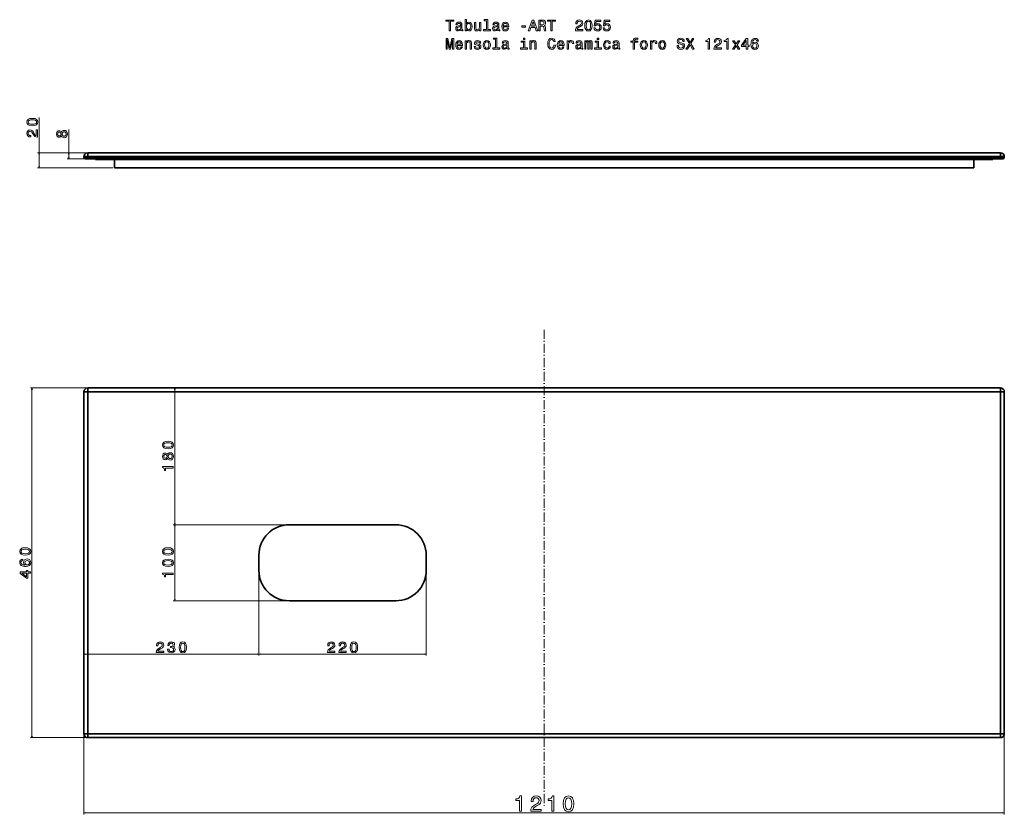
# Model space of a CAD drawing. Extents: x -95 to 1200, y 90 to 1135.
import ezdxf

# ---------------------------------------------------------------- set-up
doc = ezdxf.new("R2010")
doc.units = 0
doc.linetypes.add('DASHDOT', pattern=[18.5, 12, -3, 0.5, -3])

msp = doc.modelspace()

# ---------------------------------------------------------------- linework, layer by layer
at = {"color": 7, "lineweight": 13}
for p, q in [((-69.5, 939.9), (-69.5, 1006.3)), ((-30.6, 951.9), (-30.6, 990.6)), ((-7.5, 959.9), (-71.5, 959.9)), ((-7.5, 959.9), (-32.6, 959.9)), ((-10.5, 951.9), (-32.6, 951.9)), ((27.5, 939.9), (-71.5, 939.9)), ((-7.5, 650.5), (-80.9, 650.5)), ((-78.9, 190.5), (-78.9, 650.5)), ((108.8, 470.5), (108.8, 650.5)), ((257.5, 470.5), (106.8, 470.5)), ((257.5, 470.5), (106.8, 470.5)), ((108.8, 370.5), (108.8, 470.5)), ((219.5, 408.5), (219.5, 298.4)), ((219.5, 408.5), (219.5, 298.4)), ((439.5, 408.5), (439.5, 298.4)), ((257.5, 370.5), (106.8, 370.5)), ((-10.5, 300.4), (219.5, 300.4)), ((219.5, 300.4), (439.5, 300.4)), ((-7.5, 190.5), (-80.9, 190.5)), ((-10.5, 193.5), (-10.5, 89.6)), ((1199.5, 193.5), (1199.5, 89.6)), ((-10.5, 91.6), (1199.5, 91.6))]:
    msp.add_line(p, q, dxfattribs=at)
at = {"color": 7, "lineweight": 35, "ltscale": 0.125}
for p, q in [((-5.5, 959.9), (-5.5, 954.9)), ((-5.5, 959.9), (-5.5, 954.9)), ((1194.5, 954.9), (1194.5, 959.9)), ((1194.5, 954.9), (1194.5, 959.9)), ((-5.5, 954.9), (-10.5, 954.9)), ((-5.5, 954.9), (-10.5, 954.9)), ((-10.5, 953.9), (-5.5, 953.9)), ((-10.5, 953.9), (-5.5, 953.9)), ((1199.5, 954.9), (1194.5, 954.9)), ((1199.5, 954.9), (1194.5, 954.9)), ((1194.5, 953.9), (1199.5, 953.9)), ((1194.5, 953.9), (1199.5, 953.9)), ((-5.5, 650.5), (-5.5, 645.5)), ((-5.5, 650.5), (-5.5, 645.5)), ((1194.5, 645.5), (1194.5, 650.5)), ((1194.5, 645.5), (1194.5, 650.5)), ((-5.5, 645.5), (-10.5, 645.5)), ((-5.5, 645.5), (-10.5, 645.5)), ((1199.5, 645.5), (1194.5, 645.5)), ((1199.5, 645.5), (1194.5, 645.5)), ((-10.5, 195.5), (-5.5, 195.5)), ((-10.5, 195.5), (-5.5, 195.5)), ((-5.5, 195.5), (-5.5, 190.5)), ((-5.5, 195.5), (-5.5, 190.5)), ((1194.5, 190.5), (1194.5, 195.5)), ((1194.5, 195.5), (1199.5, 195.5)), ((1194.5, 195.5), (1199.5, 195.5)), ((1194.5, 190.5), (1194.5, 195.5))]:
    msp.add_line(p, q, dxfattribs=at)
at = {"color": 7, "lineweight": 35}
for p, q in [((-5.5, 959.9), (1194.5, 959.9)), ((1194.5, 959.9), (-5.5, 959.9)), ((1194.5, 954.9), (-5.5, 954.9)), ((-5.5, 954.9), (1194.5, 954.9)), ((1194.5, 953.9), (-5.5, 953.9)), ((-5.5, 953.9), (1194.5, 953.9)), ((1194.5, 951.9), (-5.5, 951.9)), ((-5.5, 951.9), (1194.5, 951.9)), ((4.5, 951.9), (1184.5, 951.9)), ((4.5, 950.9), (1184.5, 950.9)), ((4.5, 950.9), (29.5, 950.9)), ((1184.5, 950.9), (4.5, 950.9)), ((29.5, 950.9), (1159.5, 950.9)), ((1159.5, 950.9), (1184.5, 950.9)), ((29.5, 939.9), (1159.5, 939.9)), ((1159.5, 939.9), (29.5, 939.9)), ((29.5, 939.9), (1159.5, 939.9)), ((259.5, 939.9), (219.5, 939.9)), ((259.5, 939.9), (219.5, 939.9)), ((259.5, 939.9), (399.5, 939.9)), ((399.5, 939.9), (259.5, 939.9)), ((439.5, 939.9), (399.5, 939.9)), ((439.5, 939.9), (399.5, 939.9)), ((-5.5, 650.5), (1194.5, 650.5)), ((1194.5, 650.5), (-5.5, 650.5)), ((-10.5, 195.5), (-10.5, 645.5)), ((-10.5, 645.5), (-10.5, 195.5)), ((-10.5, 645.5), (-10.5, 195.5)), ((-5.5, 645.5), (-5.5, 195.5)), ((1194.5, 645.5), (-5.5, 645.5)), ((-5.5, 195.5), (-5.5, 645.5)), ((-5.5, 645.5), (1194.5, 645.5)), ((1194.5, 195.5), (1194.5, 645.5)), ((1194.5, 645.5), (1194.5, 195.5)), ((1199.5, 645.5), (1199.5, 195.5)), ((1199.5, 195.5), (1199.5, 645.5)), ((259.5, 470.5), (399.5, 470.5)), ((399.5, 470.5), (259.5, 470.5)), ((259.5, 470.5), (399.5, 470.5)), ((219.5, 430.5), (219.5, 410.5)), ((219.5, 410.5), (219.5, 430.5)), ((439.5, 430.5), (439.5, 410.5)), ((439.5, 430.5), (439.5, 410.5)), ((439.5, 410.5), (439.5, 430.5)), ((399.5, 370.5), (259.5, 370.5)), ((259.5, 370.5), (399.5, 370.5)), ((-5.5, 195.5), (1194.5, 195.5)), ((1194.5, 195.5), (-5.5, 195.5)), ((1194.5, 190.5), (-5.5, 190.5)), ((-5.5, 190.5), (1194.5, 190.5)), ((-5.5, 190.5), (1194.5, 190.5))]:
    msp.add_line(p, q, dxfattribs=at)
at = {"color": 7, "lineweight": 35, "ltscale": 0.025}
for p, q in [((-10.5, 954.9), (-10.5, 953.9)), ((-10.5, 953.9), (-10.5, 954.9)), ((-5.5, 953.9), (-5.5, 954.9)), ((-5.5, 954.9), (-5.5, 953.9)), ((4.5, 951.9), (4.5, 950.9)), ((4.5, 950.9), (4.5, 951.9)), ((1184.5, 950.9), (1184.5, 951.9)), ((1184.5, 950.9), (1184.5, 951.9)), ((1184.5, 951.9), (1184.5, 950.9)), ((1194.5, 954.9), (1194.5, 953.9)), ((1194.5, 953.9), (1194.5, 954.9)), ((1199.5, 953.9), (1199.5, 954.9)), ((1199.5, 953.9), (1199.5, 954.9)), ((1199.5, 954.9), (1199.5, 953.9))]:
    msp.add_line(p, q, dxfattribs=at)
at = {"color": 7, "lineweight": 35, "ltscale": 0.075}
for p, q in [((-8.5, 951.9), (-5.5, 951.9)), ((-5.5, 951.9), (-8.5, 951.9)), ((-5.5, 951.9), (-8.5, 951.9)), ((1197.5, 951.9), (1194.5, 951.9)), ((1194.5, 951.9), (1197.5, 951.9)), ((1197.5, 951.9), (1194.5, 951.9))]:
    msp.add_line(p, q, dxfattribs=at)
at = {"color": 7, "lineweight": 35, "ltscale": 0.05}
for p, q in [((-5.5, 953.9), (-5.5, 951.9)), ((-5.5, 953.9), (-5.5, 951.9)), ((1194.5, 951.9), (1194.5, 953.9)), ((1194.5, 951.9), (1194.5, 953.9))]:
    msp.add_line(p, q, dxfattribs=at)
at = {"color": 7, "lineweight": 35, "ltscale": 0.25}
for p, q in [((-5.5, 951.9), (4.5, 951.9)), ((1184.5, 951.9), (1194.5, 951.9))]:
    msp.add_line(p, q, dxfattribs=at)
at = {"color": 7, "lineweight": 35, "ltscale": 0.275}
for p, q in [((29.5, 950.9), (29.5, 939.9)), ((29.5, 939.9), (29.5, 950.9)), ((1159.5, 939.9), (1159.5, 950.9)), ((1159.5, 939.9), (1159.5, 950.9)), ((1159.5, 950.9), (1159.5, 939.9))]:
    msp.add_line(p, q, dxfattribs=at)
at = {"color": 7, "linetype": 'DASHDOT', "lineweight": 13}
msp.add_line((594.5, 727), (594.5, 98.6), dxfattribs=at)
at = {"color": 7, "lineweight": 13}
for points in [[(469.6, 1120.5), (471.5, 1120.5), (471.5, 1132.8), (475.7, 1132.8), (475.7, 1134.5), (465.4, 1134.5), (465.4, 1132.8), (469.6, 1132.8)], [(485, 1121.9), (485, 1121.8), (485.1, 1121.1), (485.4, 1120.7), (486.6, 1120.3), (487.6, 1120.4), (487.6, 1121.8), (487.2, 1121.8), (486.6, 1122), (486.5, 1122.8), (486.5, 1128.4), (486.3, 1129.9), (485.6, 1130.9), (484.4, 1131.5), (482.6, 1131.7), (480.9, 1131.5), (479.7, 1130.8), (478.9, 1129.7), (478.6, 1128.3), (478.6, 1128.2), (480.2, 1128.2), (480.4, 1129), (480.8, 1129.6), (481.5, 1130), (482.6, 1130.1), (483.6, 1130), (484.3, 1129.7), (484.7, 1129.2), (484.8, 1128.5), (484.8, 1127.6), (484.4, 1127.2), (483.6, 1127), (482.1, 1126.8), (480.4, 1126.5), (479.1, 1125.8), (478.4, 1124.8), (478.2, 1123.3), (478.4, 1122), (479, 1121), (480, 1120.4), (481.4, 1120.2), (483.3, 1120.6)], [(492.4, 1122.2), (493.7, 1120.6), (495.5, 1120.1), (497.2, 1120.5), (498.5, 1121.6), (499.4, 1123.5), (499.7, 1125.9), (499.4, 1128.4), (498.5, 1130.2), (497.2, 1131.3), (495.5, 1131.7), (493.7, 1131.2), (493, 1130.5), (492.4, 1129.7), (492.4, 1135), (490.6, 1135), (490.6, 1120.5), (492.4, 1120.5)], [(497.9, 1125.9), (497.7, 1124.1), (497.1, 1122.8), (496.3, 1122), (495.2, 1121.7), (494, 1122), (493.1, 1122.8), (492.6, 1124.1), (492.4, 1125.9), (492.6, 1127.7), (493.1, 1129), (494, 1129.8), (495.2, 1130.1), (496.3, 1129.8), (497.1, 1129), (497.7, 1127.7)], [(511.2, 1131.3), (509.4, 1131.3), (509.4, 1125.1), (509.2, 1123.6), (508.6, 1122.6), (507.7, 1121.9), (506.5, 1121.7), (505.6, 1121.9), (505, 1122.4), (504.6, 1123.2), (504.5, 1124.4), (504.5, 1131.3), (502.8, 1131.3), (502.8, 1124.2), (502.8, 1122.8), (503.2, 1121.6), (504.4, 1120.5), (506.3, 1120.1), (507.3, 1120.2), (508.1, 1120.6), (508.9, 1121.2), (509.5, 1122.1), (509.5, 1120.5), (511.2, 1120.5)], [(518.5, 1133.5), (518.5, 1122), (514.9, 1122), (514.9, 1120.5), (523.9, 1120.5), (523.9, 1122), (520.3, 1122), (520.3, 1135), (515.7, 1135), (515.7, 1133.5)], [(533.6, 1121.9), (533.6, 1121.8), (533.7, 1121.1), (534, 1120.7), (535.2, 1120.3), (536.2, 1120.4), (536.2, 1121.8), (535.8, 1121.8), (535.2, 1122), (535.1, 1122.8), (535.1, 1128.4), (534.9, 1129.9), (534.2, 1130.9), (532.9, 1131.5), (531.2, 1131.7), (529.5, 1131.5), (528.3, 1130.8), (527.5, 1129.7), (527.2, 1128.3), (527.2, 1128.2), (528.8, 1128.2), (529, 1129), (529.4, 1129.6), (530.1, 1130), (531.2, 1130.1), (532.1, 1130), (532.8, 1129.7), (533.3, 1129.2), (533.4, 1128.5), (533.3, 1127.6), (533, 1127.2), (532.2, 1127), (530.7, 1126.8), (529, 1126.5), (527.7, 1125.8), (527, 1124.8), (526.8, 1123.3), (527, 1122), (527.6, 1121), (528.6, 1120.4), (530, 1120.2), (531.9, 1120.6)], [(540.8, 1125.4), (547.9, 1125.4), (547.9, 1126.2), (547.6, 1128.5), (546.7, 1130.3), (545.3, 1131.3), (543.4, 1131.7), (541.6, 1131.3), (540.2, 1130.2), (539.3, 1128.3), (539, 1125.9), (539.3, 1123.4), (540.2, 1121.6), (541.6, 1120.5), (543.4, 1120.1), (544.9, 1120.4), (546.2, 1121), (547.2, 1122.1), (547.7, 1123.6), (546, 1123.6), (545.6, 1122.8), (545.1, 1122.2), (543.6, 1121.7), (542.4, 1121.9), (541.6, 1122.6), (541, 1123.8), (540.8, 1125.3)], [(540.8, 1126.9), (541, 1128.3), (541.6, 1129.3), (542.4, 1129.9), (543.5, 1130.1), (544.6, 1129.9), (545.4, 1129.3), (545.9, 1128.3), (546.1, 1126.9)], [(565.3, 1125.1), (570.2, 1125.1), (570.2, 1126.7), (565.3, 1126.7)], [(573.7, 1120.5), (575.6, 1120.5), (577.1, 1124.6), (582.7, 1124.6), (584.1, 1120.5), (586, 1120.5), (580.9, 1134.5), (578.8, 1134.5)], [(577.7, 1126.3), (579.9, 1132.5), (582, 1126.3)], [(587.5, 1120.5), (589.4, 1120.5), (589.4, 1126.4), (591.3, 1126.4), (592.7, 1126.3), (593.6, 1126.1), (594.1, 1125.4), (594.3, 1124.2), (594.4, 1122.4), (594.5, 1121.2), (594.8, 1120.5), (596.9, 1120.5), (596.9, 1120.9), (596.4, 1121.4), (596.2, 1122.5), (596.1, 1124.7), (595.8, 1126.4), (595.3, 1126.9), (594.6, 1127.3), (595.4, 1127.8), (595.9, 1128.5), (596.3, 1129.4), (596.4, 1130.5), (596.1, 1132.2), (595.3, 1133.5), (594, 1134.2), (592.2, 1134.5), (587.5, 1134.5)], [(591.7, 1132.8), (592.9, 1132.6), (593.8, 1132.3), (594.3, 1131.6), (594.5, 1130.4), (594.3, 1129.3), (593.7, 1128.6), (592.8, 1128.2), (591.5, 1128.1), (589.4, 1128.1), (589.4, 1132.8)], [(603.2, 1120.5), (605.1, 1120.5), (605.1, 1132.8), (609.3, 1132.8), (609.3, 1134.5), (599, 1134.5), (599, 1132.8), (603.2, 1132.8)], [(635.7, 1120.5), (645.3, 1120.5), (645.3, 1122.2), (637.7, 1122.2), (638.1, 1123.2), (638.8, 1124), (641.1, 1125.4), (642.3, 1126), (643.6, 1126.9), (644.5, 1127.9), (645.1, 1129.1), (645.3, 1130.4), (644.9, 1132.1), (644, 1133.4), (642.5, 1134.3), (640.7, 1134.6), (638.7, 1134.2), (637.3, 1133.3), (636.3, 1131.8), (636, 1129.8), (636, 1129.5), (637.8, 1129.5), (637.8, 1129.7), (638, 1131), (638.6, 1132), (639.4, 1132.7), (640.6, 1132.9), (641.7, 1132.7), (642.6, 1132.2), (643.2, 1131.4), (643.4, 1130.4), (643.2, 1129.5), (642.8, 1128.7), (642.2, 1128), (641.3, 1127.4), (640.1, 1126.8), (638.1, 1125.5), (636.8, 1124.2), (635.9, 1122.6), (635.7, 1120.5)], [(647.9, 1127.3), (648.2, 1124.2), (649.1, 1121.9), (650.6, 1120.5), (652.7, 1120.1), (654.8, 1120.5), (656.3, 1121.9), (657.3, 1124.2), (657.6, 1127.3), (657.3, 1130.5), (656.9, 1131.7), (656.3, 1132.7), (654.8, 1134.1), (652.7, 1134.6), (650.6, 1134.1), (649.1, 1132.7), (648.2, 1130.5)], [(649.8, 1127.3), (650, 1129.8), (650.5, 1131.5), (651.4, 1132.5), (652.7, 1132.9), (654.1, 1132.5), (655, 1131.5), (655.5, 1129.8), (655.6, 1127.3), (655.5, 1124.9), (655, 1123.1), (654.1, 1122.1), (652.7, 1121.7), (651.4, 1122.1), (650.5, 1123.1), (650, 1124.9)], [(659.9, 1124.1), (660.3, 1122.5), (661.3, 1121.2), (662.8, 1120.4), (664.6, 1120.1), (666.7, 1120.4), (668.2, 1121.4), (669.3, 1123), (669.6, 1125), (669.3, 1126.9), (668.3, 1128.4), (666.8, 1129.3), (664.9, 1129.7), (663.3, 1129.4), (662.2, 1128.8), (662.7, 1132.5), (668.9, 1132.5), (668.9, 1134.2), (661.4, 1134.2), (660.3, 1126.8), (661.9, 1126.8), (663.1, 1127.7), (664.6, 1128), (665.8, 1127.8), (666.8, 1127.2), (667.5, 1126.2), (667.7, 1124.9), (667.5, 1123.7), (666.8, 1122.7), (665.8, 1122), (664.6, 1121.8), (663.5, 1122), (662.7, 1122.4), (662.1, 1123.1), (661.8, 1124.1)], [(672, 1124.1), (672.5, 1122.5), (673.5, 1121.2), (674.9, 1120.4), (676.8, 1120.1), (678.8, 1120.4), (680.4, 1121.4), (681.4, 1123), (681.8, 1125), (681.4, 1126.9), (680.5, 1128.4), (679, 1129.3), (677, 1129.7), (675.5, 1129.4), (674.3, 1128.8), (674.9, 1132.5), (681, 1132.5), (681, 1134.2), (673.5, 1134.2), (672.4, 1126.8), (674, 1126.8), (675.2, 1127.7), (676.7, 1128), (678, 1127.8), (679, 1127.2), (679.6, 1126.2), (679.8, 1124.9), (679.6, 1123.7), (679, 1122.7), (678, 1122), (676.7, 1121.8), (675.6, 1122), (674.8, 1122.4), (674.2, 1123.1), (673.9, 1124.1)], [(484.8, 1124.3), (484.5, 1123.2), (483.9, 1122.4), (482.9, 1121.9), (481.7, 1121.7), (481, 1121.8), (480.4, 1122.1), (480.1, 1122.7), (480, 1123.5), (480.1, 1124.2), (480.4, 1124.7), (481.7, 1125.3), (483.3, 1125.5), (484.8, 1126)], [(533.4, 1124.3), (533.1, 1123.2), (532.5, 1122.4), (531.5, 1121.9), (530.3, 1121.7), (529.5, 1121.8), (529, 1122.1), (528.6, 1122.7), (528.5, 1123.5), (528.6, 1124.2), (529, 1124.7), (530.2, 1125.3), (531.9, 1125.5), (533.4, 1126)], [(465.5, 1096.3), (467.1, 1096.3), (467.1, 1109), (469.7, 1096.3), (471.4, 1096.3), (474, 1109), (474, 1096.3), (475.6, 1096.3), (475.6, 1110.3), (473.2, 1110.3), (470.6, 1098), (468, 1110.3), (465.5, 1110.3)], [(480.1, 1101.2), (487.2, 1101.2), (487.2, 1102), (486.9, 1104.3), (486, 1106.1), (484.6, 1107.1), (482.7, 1107.5), (480.9, 1107.1), (479.5, 1106), (478.6, 1104.1), (478.2, 1101.7), (478.5, 1099.2), (479.4, 1097.4), (480.8, 1096.3), (482.7, 1095.9), (484.2, 1096.2), (485.5, 1096.9), (486.5, 1098), (487, 1099.4), (485.3, 1099.4), (484.9, 1098.6), (484.4, 1098), (482.9, 1097.5), (481.7, 1097.7), (480.9, 1098.4), (480.3, 1099.6), (480.1, 1101.1)], [(480.1, 1102.7), (480.3, 1104.1), (480.9, 1105.1), (481.7, 1105.7), (482.8, 1106), (483.8, 1105.7), (484.7, 1105.1), (485.2, 1104.1), (485.4, 1102.7)], [(490.7, 1096.3), (492.5, 1096.3), (492.5, 1102.6), (492.6, 1104), (493.2, 1105), (494.1, 1105.7), (495.3, 1105.9), (496.3, 1105.7), (496.9, 1105.2), (497.2, 1104.3), (497.3, 1103.1), (497.3, 1096.3), (499.1, 1096.3), (499.1, 1103.4), (499, 1104.8), (498.7, 1106), (497.5, 1107.1), (495.6, 1107.5), (494.6, 1107.4), (493.7, 1107), (493, 1106.3), (492.4, 1105.5), (492.4, 1107.1), (490.7, 1107.1)], [(508.1, 1102.6), (506.4, 1103), (505.1, 1103.5), (504.7, 1104.4), (504.8, 1105.1), (505.3, 1105.6), (506, 1105.9), (506.9, 1106), (507.9, 1105.9), (508.6, 1105.5), (509.1, 1105), (509.3, 1104.2), (511.1, 1104.2), (511.1, 1104.3), (510.8, 1105.6), (509.9, 1106.6), (508.6, 1107.3), (506.9, 1107.5), (505.2, 1107.3), (504, 1106.6), (503.2, 1105.6), (502.9, 1104.4), (503.1, 1103.2), (503.7, 1102.3), (504.6, 1101.7), (506, 1101.3), (508, 1100.8), (509.2, 1100.3), (509.5, 1099.9), (509.6, 1099.3), (509.4, 1098.5), (508.9, 1098), (508.2, 1097.6), (507.1, 1097.5), (506, 1097.6), (505.2, 1098), (504.6, 1098.7), (504.4, 1099.7), (502.7, 1099.7), (503, 1098.1), (503.8, 1096.9), (505.1, 1096.2), (506.9, 1095.9), (508.8, 1096.2), (510.2, 1096.9), (511.1, 1098), (511.4, 1099.5), (511.2, 1100.8), (510.5, 1101.6), (509.5, 1102.2)], [(514.4, 1101.7), (514.8, 1099.2), (515.7, 1097.4), (517.2, 1096.3), (519.1, 1095.9), (521.1, 1096.3), (522.6, 1097.4), (523.5, 1099.2), (523.8, 1101.7), (523.5, 1104.2), (522.6, 1106), (521.1, 1107.1), (519.1, 1107.5), (517.2, 1107.1), (515.7, 1106), (514.8, 1104.2)], [(516.3, 1101.7), (516.4, 1103.5), (517, 1104.8), (517.9, 1105.7), (519.1, 1105.9), (520.4, 1105.7), (521.3, 1104.9), (521.8, 1103.5), (522, 1101.7), (521.8, 1099.9), (521.3, 1098.6), (520.4, 1097.7), (519.1, 1097.5), (517.9, 1097.7), (517, 1098.6), (516.4, 1099.9)], [(530.6, 1109.3), (530.6, 1097.8), (527, 1097.8), (527, 1096.3), (536.1, 1096.3), (536.1, 1097.8), (532.4, 1097.8), (532.4, 1110.8), (527.9, 1110.8), (527.9, 1109.3)], [(545.7, 1097.7), (545.7, 1097.6), (545.8, 1097), (546.1, 1096.5), (547.4, 1096.1), (548.4, 1096.3), (548.4, 1097.6), (547.9, 1097.6), (547.4, 1097.8), (547.3, 1098.6), (547.3, 1104.2), (547, 1105.7), (546.3, 1106.7), (545.1, 1107.3), (543.4, 1107.5), (541.7, 1107.3), (540.4, 1106.6), (539.6, 1105.5), (539.4, 1104.1), (539.4, 1104), (541, 1104), (541.1, 1104.8), (541.5, 1105.4), (542.3, 1105.8), (543.3, 1105.9), (544.3, 1105.8), (545, 1105.5), (545.4, 1105), (545.6, 1104.3), (545.5, 1103.4), (545.2, 1103), (544.3, 1102.8), (542.8, 1102.7), (541.1, 1102.3), (539.9, 1101.6), (539.1, 1100.6), (538.9, 1099.1), (539.1, 1097.8), (539.7, 1096.8), (540.8, 1096.2), (542.1, 1096), (544, 1096.4)], [(545.5, 1100.1), (545.3, 1099), (544.6, 1098.2), (543.6, 1097.7), (542.4, 1097.5), (541.7, 1097.6), (541.1, 1098), (540.8, 1098.5), (540.7, 1099.3), (540.8, 1100), (541.1, 1100.5), (542.4, 1101.1), (544, 1101.3), (545.5, 1101.8)], [(569, 1097.8), (569, 1106.8), (564.4, 1106.8), (564.4, 1105.3), (567.2, 1105.3), (567.2, 1097.8), (563.6, 1097.8), (563.6, 1096.3), (572.6, 1096.3), (572.6, 1097.8)], [(569, 1110.8), (567.2, 1110.8), (567.2, 1108.8), (569, 1108.8)], [(575.7, 1096.3), (577.5, 1096.3), (577.5, 1102.6), (577.6, 1104), (578.2, 1105), (579.1, 1105.7), (580.4, 1105.9), (581.3, 1105.7), (581.9, 1105.2), (582.2, 1104.3), (582.3, 1103.1), (582.3, 1096.3), (584.1, 1096.3), (584.1, 1103.4), (584, 1104.8), (583.7, 1106), (582.5, 1107.1), (580.6, 1107.5), (579.6, 1107.4), (578.7, 1107), (578, 1106.3), (577.4, 1105.5), (577.4, 1107.1), (575.7, 1107.1)], [(607.4, 1101.5), (607, 1099.8), (606.4, 1098.6), (605.4, 1097.8), (604.3, 1097.6), (603, 1098), (602, 1099.1), (601.3, 1100.8), (601.1, 1103.3), (601.3, 1105.7), (602, 1107.5), (603, 1108.6), (604.3, 1109), (605.3, 1108.8), (606.1, 1108.2), (606.8, 1107.3), (607.2, 1106.1), (609.1, 1106.1), (608.5, 1108), (607.5, 1109.4), (606.1, 1110.4), (604.3, 1110.7), (602.2, 1110.2), (600.6, 1108.8), (599.5, 1106.4), (599.2, 1103.3), (599.5, 1100.1), (600.6, 1097.8), (602.2, 1096.4), (604.3, 1095.9), (606.2, 1096.3), (607.7, 1097.4), (608.8, 1099.1), (609.4, 1101.5)], [(613.7, 1101.2), (620.8, 1101.2), (620.8, 1102), (620.5, 1104.3), (619.6, 1106.1), (618.2, 1107.1), (616.3, 1107.5), (614.5, 1107.1), (613.1, 1106), (612.1, 1104.1), (611.8, 1101.7), (612.1, 1099.2), (613, 1097.4), (614.4, 1096.3), (616.2, 1095.9), (617.8, 1096.2), (619.1, 1096.9), (620.1, 1098), (620.6, 1099.4), (618.8, 1099.4), (618.5, 1098.6), (618, 1098), (616.5, 1097.5), (615.3, 1097.7), (614.4, 1098.4), (613.9, 1099.6), (613.7, 1101.1)], [(613.7, 1102.7), (613.9, 1104.1), (614.4, 1105.1), (615.3, 1105.7), (616.4, 1106), (617.4, 1105.7), (618.3, 1105.1), (618.8, 1104.1), (618.9, 1102.7)], [(624.9, 1096.3), (626.7, 1096.3), (626.7, 1102.5), (626.9, 1104), (627.4, 1105.1), (628.3, 1105.7), (629.5, 1105.9), (630.4, 1105.8), (631.1, 1105.4), (631.5, 1104.7), (631.6, 1103.8), (633.4, 1103.8), (633.2, 1105.4), (632.5, 1106.6), (631.4, 1107.3), (629.9, 1107.5), (628.8, 1107.4), (628, 1106.9), (627.2, 1106.3), (626.5, 1105.3), (626.5, 1107.1), (624.9, 1107.1)], [(642.8, 1097.7), (642.8, 1097.6), (642.9, 1097), (643.3, 1096.5), (644.5, 1096.1), (645.5, 1096.3), (645.5, 1097.6), (645.1, 1097.6), (644.5, 1097.8), (644.4, 1098.6), (644.4, 1104.2), (644.2, 1105.7), (643.5, 1106.7), (642.2, 1107.3), (640.5, 1107.5), (638.8, 1107.3), (637.6, 1106.6), (636.8, 1105.5), (636.5, 1104.1), (636.5, 1104), (638.1, 1104), (638.2, 1104.8), (638.7, 1105.4), (639.4, 1105.8), (640.4, 1105.9), (641.4, 1105.8), (642.1, 1105.5), (642.6, 1105), (642.7, 1104.3), (642.6, 1103.4), (642.3, 1103), (641.5, 1102.8), (640, 1102.7), (638.2, 1102.3), (637, 1101.6), (636.3, 1100.6), (636.1, 1099.1), (636.3, 1097.8), (636.9, 1096.8), (637.9, 1096.2), (639.3, 1096), (641.2, 1096.4)], [(642.6, 1100.1), (642.4, 1099), (641.8, 1098.2), (640.8, 1097.7), (639.6, 1097.5), (638.8, 1097.6), (638.3, 1098), (637.9, 1098.5), (637.8, 1099.3), (637.9, 1100), (638.2, 1100.5), (639.5, 1101.1), (641.2, 1101.3), (642.6, 1101.8)], [(647.9, 1096.3), (649.5, 1096.3), (649.5, 1103.5), (649.6, 1104.6), (649.9, 1105.4), (650.4, 1105.9), (651, 1106.1), (651.4, 1105.9), (651.8, 1105.5), (651.9, 1104.8), (652, 1103.9), (652, 1096.3), (653.5, 1096.3), (653.5, 1103.5), (653.6, 1104.6), (653.9, 1105.4), (654.4, 1105.9), (655, 1106.1), (655.5, 1105.9), (655.8, 1105.5), (656, 1103.9), (656, 1096.3), (657.7, 1096.3), (657.7, 1103.8), (657.6, 1105.3), (657.2, 1106.5), (656.6, 1107.3), (655.5, 1107.5), (654.3, 1107.1), (653.4, 1105.9), (652.6, 1107.1), (651.4, 1107.5), (650.2, 1107.1), (649.4, 1106), (649.4, 1107.1), (647.9, 1107.1)], [(666.1, 1097.8), (666.1, 1106.8), (661.6, 1106.8), (661.6, 1105.3), (664.4, 1105.3), (664.4, 1097.8), (660.7, 1097.8), (660.7, 1096.3), (669.8, 1096.3), (669.8, 1097.8)], [(666.2, 1110.8), (664.3, 1110.8), (664.3, 1108.8), (666.2, 1108.8)], [(679.7, 1103.5), (681.5, 1103.5), (681.1, 1105.2), (680.3, 1106.4), (678.9, 1107.2), (677.2, 1107.5), (675.2, 1107.1), (673.8, 1106), (672.8, 1104.1), (672.5, 1101.7), (672.8, 1099.2), (673.7, 1097.4), (675.1, 1096.3), (677.1, 1095.9), (678.8, 1096.2), (680.2, 1097.1), (681.1, 1098.4), (681.5, 1100.2), (679.8, 1100.2), (679.5, 1099), (679, 1098.2), (678.2, 1097.7), (677.2, 1097.5), (675.9, 1097.8), (675, 1098.6), (674.5, 1099.9), (674.3, 1101.7), (674.5, 1103.6), (675.1, 1104.9), (676, 1105.7), (677.2, 1106), (678.2, 1105.8), (679, 1105.3), (679.5, 1104.5)], [(691.4, 1097.7), (691.4, 1097.6), (691.5, 1097), (691.8, 1096.5), (693.1, 1096.1), (694.1, 1096.3), (694.1, 1097.6), (693.7, 1097.6), (693.1, 1097.8), (693, 1098.6), (693, 1104.2), (692.8, 1105.7), (692.1, 1106.7), (690.8, 1107.3), (689.1, 1107.5), (687.4, 1107.3), (686.1, 1106.6), (685.4, 1105.5), (685.1, 1104.1), (685.1, 1104), (686.7, 1104), (686.8, 1104.8), (687.3, 1105.4), (688, 1105.8), (689, 1105.9), (690, 1105.8), (690.7, 1105.5), (691.1, 1105), (691.3, 1104.3), (691.2, 1103.4), (690.9, 1103), (690.1, 1102.8), (688.6, 1102.7), (686.8, 1102.3), (685.6, 1101.6), (684.9, 1100.6), (684.6, 1099.1), (684.8, 1097.8), (685.5, 1096.8), (686.5, 1096.2), (687.9, 1096), (689.8, 1096.4)], [(691.2, 1100.1), (691, 1099), (690.3, 1098.2), (689.4, 1097.7), (688.2, 1097.5), (687.4, 1097.6), (686.9, 1098), (686.5, 1098.5), (686.4, 1099.3), (686.5, 1100), (686.8, 1100.5), (688.1, 1101.1), (689.8, 1101.3), (691.2, 1101.8)], [(711.7, 1105.3), (711.7, 1096.3), (713.5, 1096.3), (713.5, 1105.3), (717.5, 1105.3), (717.5, 1106.8), (713.5, 1106.8), (713.5, 1107.4), (713.7, 1108.2), (714.1, 1108.8), (714.9, 1109.1), (716, 1109.2), (717.5, 1109.1), (717.5, 1110.7), (715.6, 1110.8), (713.9, 1110.6), (712.7, 1110.1), (712, 1109.1), (711.7, 1107.8), (711.7, 1106.8), (708.5, 1106.8), (708.5, 1105.3)], [(720.9, 1101.7), (721.2, 1099.2), (722.1, 1097.4), (723.6, 1096.3), (725.6, 1095.9), (727.6, 1096.3), (729, 1097.4), (730, 1099.2), (730.3, 1101.7), (730, 1104.2), (729, 1106), (727.6, 1107.1), (725.6, 1107.5), (723.6, 1107.1), (722.1, 1106), (721.2, 1104.2)], [(722.7, 1101.7), (722.9, 1103.5), (723.5, 1104.8), (724.4, 1105.7), (725.6, 1105.9), (726.8, 1105.7), (727.7, 1104.9), (728.3, 1103.5), (728.5, 1101.7), (728.3, 1099.9), (727.7, 1098.6), (726.8, 1097.7), (725.6, 1097.5), (724.4, 1097.7), (723.5, 1098.6), (722.9, 1099.9)], [(734.2, 1096.3), (736, 1096.3), (736, 1102.5), (736.2, 1104), (736.7, 1105.1), (737.6, 1105.7), (738.8, 1105.9), (739.7, 1105.8), (740.4, 1105.4), (740.8, 1104.7), (740.9, 1103.8), (742.7, 1103.8), (742.5, 1105.4), (741.8, 1106.6), (740.7, 1107.3), (739.2, 1107.5), (738.1, 1107.4), (737.3, 1106.9), (736.5, 1106.3), (735.8, 1105.3), (735.8, 1107.1), (734.2, 1107.1)], [(745.2, 1101.7), (745.5, 1099.2), (746.4, 1097.4), (747.9, 1096.3), (749.9, 1095.9), (751.8, 1096.3), (753.3, 1097.4), (754.2, 1099.2), (754.6, 1101.7), (754.2, 1104.2), (753.3, 1106), (751.8, 1107.1), (749.9, 1107.5), (747.9, 1107.1), (746.4, 1106), (745.5, 1104.2)], [(747, 1101.7), (747.2, 1103.5), (747.7, 1104.8), (748.7, 1105.7), (749.9, 1105.9), (751.1, 1105.7), (752, 1104.9), (752.6, 1103.5), (752.8, 1101.7), (752.6, 1099.9), (752, 1098.6), (751.1, 1097.7), (749.9, 1097.5), (748.7, 1097.7), (747.7, 1098.6), (747.2, 1099.9)], [(771, 1100.9), (769.2, 1100.9), (769.6, 1098.8), (770.6, 1097.2), (772.1, 1096.3), (774.2, 1095.9), (776.3, 1096.2), (777.8, 1097.1), (778.8, 1098.5), (779.2, 1100.4), (778.9, 1102), (778, 1103.1), (776.7, 1103.8), (774.8, 1104.3), (773.3, 1104.7), (772.2, 1105.1), (771.7, 1105.8), (771.5, 1106.8), (771.7, 1107.7), (772.2, 1108.4), (773, 1108.8), (774.1, 1109), (775.2, 1108.8), (776.1, 1108.3), (776.7, 1107.4), (777, 1106.1), (778.8, 1106.1), (778.8, 1106.2), (778.5, 1108.1), (777.5, 1109.5), (776.1, 1110.4), (774, 1110.7), (772.2, 1110.4), (770.8, 1109.5), (769.9, 1108.2), (769.6, 1106.5), (769.8, 1105), (770.6, 1104), (771.8, 1103.3), (773.5, 1102.8), (775.1, 1102.3), (776.3, 1101.8), (777.1, 1101.2), (777.3, 1100.1), (777.1, 1099.1), (776.5, 1098.3), (775.5, 1097.8), (774.3, 1097.6), (772.9, 1097.8), (771.9, 1098.5), (771.2, 1099.5)], [(781, 1096.3), (783.1, 1096.3), (786.3, 1102), (789.6, 1096.3), (791.7, 1096.3), (787.3, 1103.5), (791.5, 1110.3), (789.4, 1110.3), (786.4, 1105.1), (783.3, 1110.3), (781.2, 1110.3), (785.4, 1103.5)], [(810.2, 1096.3), (812.1, 1096.3), (812.1, 1110.4), (810.7, 1110.4), (810.3, 1109.2), (809.6, 1108.3), (808.5, 1107.9), (807, 1107.7), (807, 1106.3), (810.2, 1106.3)], [(817.8, 1096.3), (827.5, 1096.3), (827.5, 1098), (819.8, 1098), (820.3, 1099), (821, 1099.8), (823.2, 1101.2), (824.4, 1101.8), (825.8, 1102.7), (826.7, 1103.7), (827.2, 1104.9), (827.5, 1106.2), (827.1, 1107.9), (826.2, 1109.2), (824.7, 1110.1), (822.8, 1110.4), (820.9, 1110.1), (819.4, 1109.1), (818.5, 1107.6), (818.2, 1105.6), (818.2, 1105.3), (820, 1105.3), (820, 1105.5), (820.2, 1106.8), (820.7, 1107.9), (821.6, 1108.5), (822.7, 1108.7), (823.9, 1108.5), (824.8, 1108), (825.3, 1107.2), (825.5, 1106.2), (825.4, 1105.3), (825, 1104.5), (824.4, 1103.8), (823.5, 1103.2), (822.3, 1102.6), (820.3, 1101.3), (818.9, 1100), (818.1, 1098.4), (817.8, 1096.4)], [(834.5, 1096.3), (836.4, 1096.3), (836.4, 1110.4), (835, 1110.4), (834.6, 1109.2), (833.9, 1108.3), (832.8, 1107.9), (831.3, 1107.7), (831.3, 1106.3), (834.5, 1106.3)], [(844.2, 1096.3), (846.9, 1100.5), (849.8, 1096.3), (851.9, 1096.3), (848.1, 1101.9), (851.7, 1107.1), (849.7, 1107.1), (847, 1103.2), (844.4, 1107.1), (842.3, 1107.1), (845.9, 1101.9), (842.1, 1096.3)], [(860.3, 1096.3), (862.1, 1096.3), (862.1, 1099.8), (864.1, 1099.8), (864.1, 1101.4), (862.1, 1101.4), (862.1, 1110), (860.3, 1110), (854.1, 1101.5), (854.1, 1099.8), (860.3, 1099.8)], [(855.8, 1101.4), (860.3, 1107.7), (860.3, 1101.4)], [(876.2, 1106.5), (875.8, 1108.2), (874.9, 1109.4), (873.5, 1110.1), (871.8, 1110.4), (870.6, 1110.3), (869.5, 1109.9), (868.6, 1109.2), (867.9, 1108.4), (867.3, 1107.3), (866.8, 1105.9), (866.5, 1104.3), (866.4, 1102.5), (866.8, 1099.6), (867.8, 1097.6), (869.4, 1096.3), (871.5, 1095.9), (873.5, 1096.3), (875, 1097.2), (875.9, 1098.7), (876.3, 1100.6), (875.9, 1102.5), (875, 1104), (873.6, 1104.9), (871.8, 1105.2), (869.9, 1104.8), (868.5, 1103.7), (868.8, 1105.9), (869.4, 1107.5), (870.4, 1108.4), (871.8, 1108.8), (872.8, 1108.6), (873.5, 1108.2), (874.1, 1107.5), (874.3, 1106.5)], [(874.3, 1100.6), (874.1, 1099.3), (873.5, 1098.3), (872.6, 1097.7), (871.5, 1097.5), (870.3, 1097.7), (869.4, 1098.3), (868.8, 1099.3), (868.6, 1100.6), (868.8, 1101.8), (869.4, 1102.8), (870.3, 1103.4), (871.6, 1103.6), (872.7, 1103.4), (873.5, 1102.8), (874.1, 1101.8)], [(-78.4, 995.4), (-75.2, 995.7), (-72.9, 996.6), (-71.6, 998.2), (-71.1, 1000.3), (-71.6, 1002.3), (-72.9, 1003.8), (-75.2, 1004.8), (-78.4, 1005.1), (-81.5, 1004.8), (-82.7, 1004.4), (-83.8, 1003.8), (-85.1, 1002.3), (-85.6, 1000.3), (-85.1, 998.2), (-83.8, 996.6), (-81.5, 995.7)], [(-78.4, 997.3), (-80.8, 997.5), (-82.5, 998), (-83.6, 998.9), (-83.9, 1000.3), (-83.6, 1001.6), (-82.5, 1002.5), (-80.8, 1003), (-78.4, 1003.2), (-75.9, 1003), (-74.1, 1002.5), (-73.1, 1001.6), (-72.8, 1000.3), (-73.1, 998.9), (-74.1, 998), (-75.9, 997.5)], [(-71.5, 980.4), (-71.5, 990), (-73.2, 990), (-73.2, 982.4), (-74.2, 982.8), (-75, 983.6), (-76.4, 985.8), (-77, 987), (-77.9, 988.3), (-78.9, 989.3), (-80.1, 989.8), (-81.4, 990), (-83.1, 989.7), (-84.5, 988.7), (-85.3, 987.3), (-85.6, 985.4), (-85.3, 983.5), (-84.3, 982), (-82.8, 981), (-80.8, 980.7), (-80.5, 980.7), (-80.5, 982.6), (-80.7, 982.6), (-82.1, 982.7), (-83.1, 983.3), (-83.7, 984.1), (-83.9, 985.3), (-83.7, 986.5), (-83.2, 987.3), (-82.4, 987.9), (-81.5, 988.1), (-80.5, 988), (-79.7, 987.6), (-79.1, 986.9), (-78.5, 986), (-77.8, 984.9), (-76.6, 982.9), (-75.2, 981.5), (-73.6, 980.7), (-71.6, 980.4)], [(-40.1, 982.1), (-39.6, 981), (-38.8, 980.3), (-37.8, 979.9), (-36.6, 979.7), (-34.8, 980.1), (-33.4, 981), (-32.5, 982.5), (-32.2, 984.6), (-32.5, 986.6), (-33.4, 988.1), (-34.8, 989), (-36.6, 989.4), (-37.8, 989.2), (-38.8, 988.8), (-39.6, 988.1), (-40.1, 987.1), (-40.6, 987.9), (-41.3, 988.4), (-42.1, 988.8), (-43.1, 988.9), (-44.5, 988.6), (-45.7, 987.7), (-46.4, 986.4), (-46.7, 984.6), (-46.4, 982.8), (-45.7, 981.4), (-44.5, 980.5), (-43.1, 980.2), (-42.1, 980.3), (-41.3, 980.7)], [(-42.9, 982.1), (-43.8, 982.3), (-44.5, 982.8), (-44.9, 983.5), (-45.1, 984.6), (-44.9, 985.6), (-44.5, 986.3), (-43.8, 986.8), (-42.9, 987), (-42, 986.8), (-41.3, 986.3), (-40.8, 985.6), (-40.7, 984.6), (-40.9, 983.5), (-41.3, 982.8), (-42, 982.3)], [(-36.6, 981.7), (-37.7, 981.9), (-38.5, 982.5), (-39, 983.4), (-39.2, 984.6), (-39, 985.8), (-38.5, 986.7), (-37.7, 987.3), (-36.6, 987.5), (-35.5, 987.3), (-34.6, 986.7), (-34.1, 985.8), (-33.9, 984.6), (-34.1, 983.4), (-34.6, 982.5), (-35.5, 981.9)], [(100, 570.6), (103.1, 570.9), (105.4, 571.8), (106.8, 573.3), (107.2, 575.4), (106.8, 577.5), (105.4, 579), (103.1, 580), (100, 580.3), (96.8, 580), (95.6, 579.6), (94.5, 579), (93.2, 577.5), (92.7, 575.4), (93.2, 573.3), (94.6, 571.8), (96.8, 570.9)], [(100, 572.5), (97.5, 572.7), (95.8, 573.2), (94.7, 574.1), (94.4, 575.4), (94.7, 576.8), (95.8, 577.7), (97.5, 578.2), (100, 578.3), (102.4, 578.2), (104.2, 577.7), (105.2, 576.8), (105.5, 575.4), (105.2, 574.1), (104.2, 573.2), (102.4, 572.7)], [(99.3, 558), (99.8, 557), (100.6, 556.3), (101.6, 555.8), (102.8, 555.7), (104.6, 556), (106, 556.9), (106.9, 558.4), (107.2, 560.5), (106.9, 562.5), (106, 564.1), (104.6, 565), (102.8, 565.3), (101.6, 565.2), (100.6, 564.7), (99.8, 564), (99.3, 563), (98.8, 563.8), (98.1, 564.4), (97.3, 564.7), (96.3, 564.8), (94.9, 564.5), (93.7, 563.7), (93, 562.3), (92.7, 560.5), (93, 558.7), (93.7, 557.3), (94.9, 556.4), (96.3, 556.1), (97.3, 556.2), (98.1, 556.6)], [(96.5, 558.1), (95.6, 558.2), (94.9, 558.7), (94.5, 559.5), (94.3, 560.5), (94.5, 561.5), (94.9, 562.3), (95.6, 562.8), (96.5, 562.9), (97.4, 562.8), (98.1, 562.3), (98.5, 561.5), (98.7, 560.5), (98.5, 559.5), (98.1, 558.7), (97.4, 558.2)], [(102.7, 557.6), (101.7, 557.8), (100.9, 558.4), (100.3, 559.3), (100.2, 560.5), (100.3, 561.7), (100.9, 562.6), (101.7, 563.2), (102.7, 563.4), (103.9, 563.2), (104.8, 562.6), (105.3, 561.7), (105.5, 560.5), (105.3, 559.3), (104.8, 558.4), (103.9, 557.8)], [(106.8, 545.2), (106.8, 547), (92.7, 547), (92.7, 545.7), (93.9, 545.3), (94.8, 544.6), (95.2, 543.5), (95.4, 541.9), (96.8, 541.9), (96.8, 545.2)], [(-87.8, 430.6), (-84.6, 430.9), (-82.3, 431.8), (-81, 433.3), (-80.5, 435.4), (-81, 437.5), (-82.3, 439), (-84.6, 440), (-87.8, 440.3), (-90.9, 440), (-92.2, 439.6), (-93.2, 439), (-94.6, 437.5), (-95, 435.4), (-94.6, 433.3), (-93.2, 431.8), (-90.9, 430.9)], [(100, 430.6), (103.1, 430.9), (105.4, 431.8), (106.8, 433.3), (107.2, 435.4), (106.8, 437.5), (105.4, 439), (103.1, 440), (100, 440.3), (96.8, 440), (95.6, 439.6), (94.5, 439), (93.2, 437.5), (92.7, 435.4), (93.2, 433.3), (94.6, 431.8), (96.8, 430.9)], [(-87.8, 432.5), (-90.2, 432.7), (-92, 433.2), (-93, 434.1), (-93.3, 435.4), (-93, 436.8), (-92, 437.7), (-90.2, 438.2), (-87.8, 438.3), (-85.3, 438.2), (-83.5, 437.7), (-82.5, 436.8), (-82.2, 435.4), (-82.5, 434.1), (-83.5, 433.2), (-85.3, 432.7)], [(100, 432.5), (97.5, 432.7), (95.8, 433.2), (94.7, 434.1), (94.4, 435.4), (94.7, 436.8), (95.8, 437.7), (97.5, 438.2), (100, 438.3), (102.4, 438.2), (104.2, 437.7), (105.2, 436.8), (105.5, 435.4), (105.2, 434.1), (104.2, 433.2), (102.4, 432.7)], [(-91.1, 425.3), (-92.8, 425), (-94, 424.1), (-94.8, 422.7), (-95, 420.9), (-94.9, 419.7), (-94.5, 418.7), (-93.9, 417.8), (-93, 417), (-91.9, 416.4), (-90.5, 416), (-88.9, 415.7), (-87.1, 415.6), (-84.3, 415.9), (-82.2, 416.9), (-80.9, 418.5), (-80.5, 420.7), (-80.9, 422.7), (-81.8, 424.2), (-83.3, 425.1), (-85.2, 425.5), (-87.1, 425.1), (-88.6, 424.2), (-89.5, 422.8), (-89.9, 421), (-89.5, 419.1), (-88.3, 417.6), (-90.5, 417.9), (-92.1, 418.6), (-93.1, 419.6), (-93.4, 420.9), (-93.2, 422), (-92.8, 422.7), (-92.1, 423.2), (-91.1, 423.5)], [(-85.2, 423.5), (-83.9, 423.3), (-83, 422.7), (-82.3, 421.8), (-82.1, 420.7), (-82.3, 419.5), (-82.9, 418.6), (-83.9, 418), (-85.2, 417.8), (-86.4, 418), (-87.4, 418.6), (-88, 419.5), (-88.2, 420.8), (-88, 421.9), (-87.4, 422.7), (-86.4, 423.3)], [(100, 415.6), (103.1, 415.9), (105.4, 416.9), (106.8, 418.4), (107.2, 420.5), (106.8, 422.6), (105.4, 424.1), (103.1, 425), (100, 425.3), (96.8, 425), (95.6, 424.6), (94.5, 424.1), (93.2, 422.6), (92.7, 420.5), (93.2, 418.4), (94.6, 416.9), (96.8, 415.9)], [(100, 417.6), (97.5, 417.7), (95.8, 418.2), (94.7, 419.1), (94.4, 420.5), (94.7, 421.8), (95.8, 422.7), (97.5, 423.2), (100, 423.4), (102.4, 423.2), (104.2, 422.7), (105.2, 421.8), (105.5, 420.5), (105.2, 419.1), (104.2, 418.2), (102.4, 417.7)], [(-80.9, 406.7), (-80.9, 408.5), (-84.4, 408.5), (-84.4, 410.5), (-86, 410.5), (-86, 408.5), (-94.6, 408.5), (-94.6, 406.6), (-86.2, 400.5), (-84.4, 400.5), (-84.4, 406.7)], [(-86, 402.2), (-92.3, 406.7), (-86, 406.7)], [(106.8, 405.2), (106.8, 407), (92.7, 407), (92.7, 405.7), (93.9, 405.3), (94.8, 404.6), (95.2, 403.5), (95.4, 401.9), (96.8, 401.9), (96.8, 405.2)], [(84.6, 302.4), (94.3, 302.4), (94.3, 304.1), (86.7, 304.1), (87.1, 305.1), (87.8, 305.9), (90, 307.3), (91.2, 307.9), (92.6, 308.8), (93.5, 309.8), (94.1, 311), (94.3, 312.3), (93.9, 314), (93, 315.4), (91.5, 316.2), (89.6, 316.5), (87.7, 316.2), (86.2, 315.2), (85.3, 313.7), (85, 311.7), (85, 311.4), (86.8, 311.4), (86.8, 311.6), (87, 313), (87.5, 314), (88.4, 314.6), (89.5, 314.8), (90.7, 314.6), (91.6, 314.1), (92.1, 313.3), (92.3, 312.3), (92.2, 311.4), (91.8, 310.6), (91.2, 309.9), (90.3, 309.3), (89.1, 308.7), (87.1, 307.4), (85.7, 306.1), (84.9, 304.5), (84.6, 302.5)], [(99.4, 306.8), (99.4, 306.7), (99.7, 304.7), (100.7, 303.3), (102.2, 302.3), (104.2, 302), (106.3, 302.3), (107.8, 303.2), (108.8, 304.6), (109.2, 306.5), (109, 307.6), (108.6, 308.6), (107.9, 309.4), (106.9, 309.9), (108.2, 311), (108.7, 312.7), (108.4, 314.3), (107.5, 315.5), (106.1, 316.2), (104.2, 316.5), (102.3, 316.2), (100.9, 315.3), (100, 313.9), (99.7, 312), (99.7, 311.9), (101.5, 311.9), (101.7, 313.2), (102.2, 314.1), (103.1, 314.6), (104.3, 314.9), (105.3, 314.7), (106.1, 314.3), (106.5, 313.6), (106.7, 312.7), (106.5, 311.7), (106.1, 311), (105.2, 310.6), (104.1, 310.5), (103.3, 310.5), (103.3, 308.9), (104.3, 308.9), (105.5, 308.8), (106.5, 308.3), (107, 307.5), (107.2, 306.5), (107, 305.3), (106.4, 304.4), (105.5, 303.9), (104.3, 303.7), (103, 303.9), (102.1, 304.5), (101.5, 305.5), (101.3, 306.8)], [(114.6, 309.2), (114.9, 306.1), (115.8, 303.8), (117.3, 302.4), (119.4, 302), (121.5, 302.4), (123, 303.8), (124, 306.1), (124.3, 309.2), (124, 312.4), (123.6, 313.6), (123, 314.7), (121.5, 316), (119.4, 316.5), (117.3, 316), (115.8, 314.6), (114.9, 312.4)], [(116.5, 309.2), (116.7, 311.7), (117.2, 313.4), (118.1, 314.5), (119.4, 314.8), (120.8, 314.5), (121.7, 313.4), (122.2, 311.7), (122.3, 309.2), (122.2, 306.8), (121.7, 305), (120.8, 304), (119.4, 303.7), (118.1, 304), (117.2, 305), (116.7, 306.8)], [(309.6, 302.4), (319.3, 302.4), (319.3, 304.1), (311.7, 304.1), (312.1, 305.1), (312.8, 305.9), (315, 307.3), (316.2, 307.9), (317.6, 308.8), (318.5, 309.8), (319.1, 311), (319.3, 312.3), (318.9, 314), (318, 315.4), (316.5, 316.2), (314.6, 316.5), (312.7, 316.2), (311.2, 315.2), (310.3, 313.7), (310, 311.7), (310, 311.4), (311.8, 311.4), (311.8, 311.6), (312, 313), (312.5, 314), (313.4, 314.6), (314.5, 314.8), (315.7, 314.6), (316.6, 314.1), (317.1, 313.3), (317.3, 312.3), (317.2, 311.4), (316.8, 310.6), (316.2, 309.9), (315.3, 309.3), (314.1, 308.7), (312.1, 307.4), (310.7, 306.1), (309.9, 304.5), (309.6, 302.5)], [(324.6, 302.4), (334.2, 302.4), (334.2, 304.1), (326.6, 304.1), (327, 305.1), (327.7, 305.9), (330, 307.3), (331.2, 307.9), (332.5, 308.8), (333.5, 309.8), (334, 311), (334.2, 312.3), (333.9, 314), (332.9, 315.4), (331.5, 316.2), (329.6, 316.5), (327.6, 316.2), (326.2, 315.2), (325.2, 313.7), (324.9, 311.7), (324.9, 311.4), (326.7, 311.4), (326.7, 311.6), (326.9, 313), (327.5, 314), (328.3, 314.6), (329.5, 314.8), (330.6, 314.6), (331.5, 314.1), (332.1, 313.3), (332.3, 312.3), (332.1, 311.4), (331.8, 310.6), (331.1, 309.9), (330.2, 309.3), (329, 308.7), (327.1, 307.4), (325.7, 306.1), (324.8, 304.5), (324.6, 302.5)], [(339.6, 309.2), (339.9, 306.1), (340.8, 303.8), (342.3, 302.4), (344.4, 302), (346.5, 302.4), (348, 303.8), (349, 306.1), (349.3, 309.2), (349, 312.4), (348.6, 313.6), (348, 314.7), (346.5, 316), (344.4, 316.5), (342.3, 316), (340.8, 314.6), (339.9, 312.4)], [(341.5, 309.2), (341.7, 311.7), (342.2, 313.4), (343.1, 314.5), (344.4, 314.8), (345.8, 314.5), (346.7, 313.4), (347.2, 311.7), (347.3, 309.2), (347.2, 306.8), (346.7, 305), (345.8, 304), (344.4, 303.7), (343.1, 304), (342.2, 305), (341.7, 306.8)], [(562, 93.6), (564.6, 93.6), (564.6, 113.8), (562.6, 113.8), (562.1, 112), (561.1, 110.8), (559.5, 110.1), (557.3, 109.9), (557.3, 107.9), (562, 107.9)], [(576.8, 93.6), (590.5, 93.6), (590.5, 96.1), (579.7, 96.1), (580.3, 97.5), (581.3, 98.6), (584.5, 100.6), (586.2, 101.5), (588.1, 102.7), (589.5, 104.2), (590.3, 105.9), (590.5, 107.8), (590.1, 110.2), (588.7, 112.1), (586.6, 113.3), (583.9, 113.8), (581.2, 113.3), (579.1, 111.9), (577.7, 109.8), (577.3, 106.9), (577.3, 106.5), (579.9, 106.5), (579.9, 106.7), (580.1, 108.7), (580.9, 110.1), (582.2, 111.1), (583.8, 111.4), (585.5, 111.1), (586.7, 110.4), (587.5, 109.2), (587.8, 107.8), (587.6, 106.5), (587.1, 105.4), (586.1, 104.4), (584.9, 103.5), (583.2, 102.6), (580.3, 100.8), (578.4, 98.9), (577.2, 96.6), (576.8, 93.7)], [(604.7, 93.6), (607.3, 93.6), (607.3, 113.8), (605.3, 113.8), (604.8, 112), (603.8, 110.8), (602.2, 110.1), (600, 109.9), (600, 107.9), (604.7, 107.9)], [(619.6, 103.4), (620, 98.9), (621.4, 95.6), (623.5, 93.7), (626.5, 93), (629.5, 93.7), (631.7, 95.6), (633, 98.9), (633.4, 103.4), (633, 107.9), (632.4, 109.7), (631.7, 111.1), (629.5, 113.1), (626.5, 113.8), (623.5, 113.1), (621.4, 111.1), (620, 107.9)], [(622.3, 103.4), (622.6, 106.9), (623.3, 109.4), (624.6, 110.9), (626.5, 111.4), (628.4, 110.9), (629.7, 109.4), (630.4, 106.9), (630.7, 103.4), (630.4, 99.9), (629.7, 97.4), (628.4, 95.9), (626.5, 95.4), (624.6, 95.9), (623.3, 97.4), (622.6, 99.9)]]:
    msp.add_lwpolyline(points, close=True, dxfattribs=at)
for points in [[(-69, 958), (-69.5, 959.9), (-70, 958)], [(-30.1, 958), (-30.6, 959.9), (-31.1, 958)], [(-31.1, 953.8), (-30.6, 951.9), (-30.1, 953.8)], [(-70, 941.8), (-69.5, 939.9), (-69, 941.8)], [(-78.4, 648.6), (-78.9, 650.5), (-79.4, 648.6)], [(109.3, 648.6), (108.8, 650.5), (108.3, 648.6)], [(108.3, 472.4), (108.8, 470.5), (109.3, 472.4)], [(109.3, 468.6), (108.8, 470.5), (108.3, 468.6)], [(108.3, 372.4), (108.8, 370.5), (109.3, 372.4)], [(-8.6, 300.9), (-10.5, 300.4), (-8.6, 299.9)], [(217.6, 299.9), (219.5, 300.4), (217.6, 300.9)], [(221.4, 300.9), (219.5, 300.4), (221.4, 299.9)], [(437.6, 299.9), (439.5, 300.4), (437.6, 300.9)], [(-79.4, 192.4), (-78.9, 190.5), (-78.4, 192.4)], [(-8.6, 92.1), (-10.5, 91.6), (-8.6, 91.1)], [(1197.6, 91.1), (1199.5, 91.6), (1197.6, 92.1)]]:
    msp.add_lwpolyline(points, dxfattribs=at)
at = {"color": 7, "lineweight": 35}
for centre, radius, start, end in [((-5.5, 954.9), 5, 90, 180), ((-5.5, 954.9), 5, 90, 180), ((1194.5, 954.9), 5, 0, 90), ((1194.5, 954.9), 5, 360, 90), ((-8.5, 953.9), 2, 180, 270), ((-8.5, 953.9), 2, 180, 270), ((1197.5, 953.9), 2, 270, 360), ((1197.5, 953.9), 2, 270, 0), ((1197.5, 953.9), 2, 270, 0), ((-5.5, 645.5), 5, 90, 180), ((-5.5, 645.5), 5, 90, 180), ((1194.5, 645.5), 5, 0, 90), ((1194.5, 645.5), 5, 360, 90), ((259.5, 430.5), 40, 90, 180), ((259.5, 430.5), 40, 90, 180), ((399.5, 430.5), 40, 0, 90), ((399.5, 430.5), 40, 360, 90), ((399.5, 430.5), 40, 360, 90), ((259.5, 410.5), 40, 180, 270), ((259.5, 410.5), 40, 180, 270), ((399.5, 410.5), 40, 270, 360), ((399.5, 410.5), 40, 270, 0), ((-5.5, 195.5), 5, 180, 270), ((-5.5, 195.5), 5, 180, 270), ((-5.5, 195.5), 5, 180, 270), ((1194.5, 195.5), 5, 270, 360), ((1194.5, 195.5), 5, 270, 0)]:
    msp.add_arc(centre, radius, start, end, dxfattribs=at)

doc.saveas('drawing.dxf')
